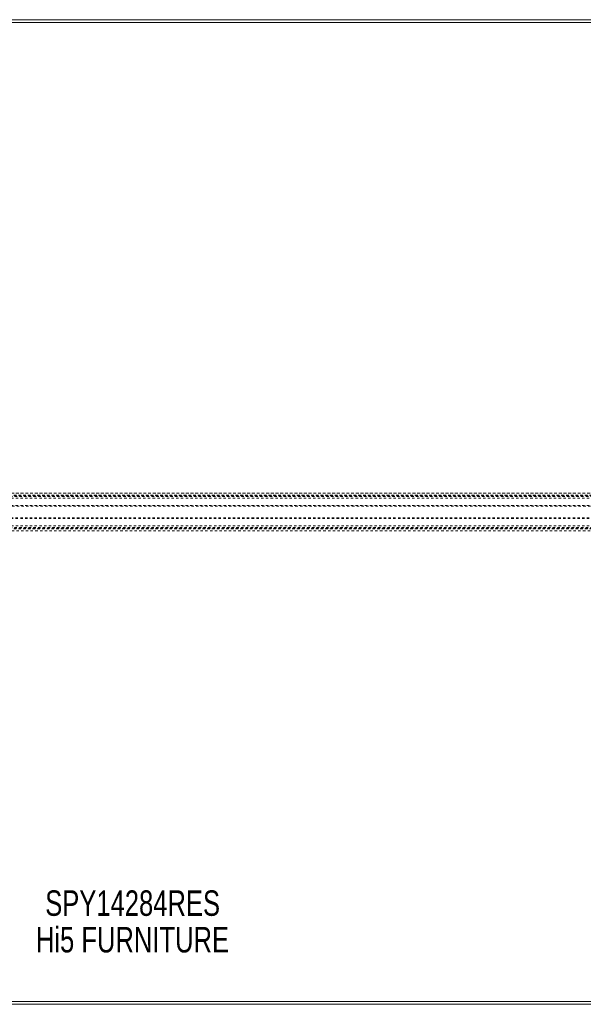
# Model space of a CAD drawing. Header units: inches. Extents: x 25.5 to 109, y 39.4 to 81.2.
# Tile 3 of 6: x 61.3 to 85.1, y 39.4 to 81.2. Entities that reach past the tile are written whole.
import ezdxf

# ---------------------------------------------------------------- set-up
doc = ezdxf.new("R2010")
doc.units = ezdxf.units.IN
doc.header["$MEASUREMENT"] = 0
doc.linetypes.add('SLD-Dashed', pattern=[0.075, 0.05, -0.025])
doc.linetypes.add('SLD-Solid', pattern=[0])
doc.layers.add('HI5-SYMBOLTEXT', color=5, linetype='SLD-Solid')
doc.styles.add('SLDTEXTSTYLE0', font='TXT', dxfattribs={"width": 0.75})

# ---------------------------------------------------------------- blocks, each defined once
blk = doc.blocks.new('SW_NOTE_0')
at = {"layer": 'HI5-SYMBOLTEXT', "color": 0, "char_height": 1.08, "attachment_point": 1, "style": 'SLDTEXTSTYLE0'}
for s, insert in [('SPY14284RES', (0, 1.392)), ('Hi5 FURNITURE', (-0.395, -0.16))]:
    blk.add_mtext(s, dxfattribs=dict(at, insert=insert))

msp = doc.modelspace()

# ---------------------------------------------------------------- linework, layer by layer
at = {"color": 7, "linetype": 'SLD-Solid', "lineweight": 15}
for p, q in [((25.504, 81.166), (109.004, 81.166)), ((25.622, 81.048), (108.886, 81.048)), ((108.886, 81.048), (25.622, 81.048)), ((109.004, 39.416), (25.504, 39.416)), ((108.886, 39.534), (25.622, 39.534)), ((25.622, 39.534), (108.886, 39.534))]:
    msp.add_line(p, q, dxfattribs=at)
at = {"color": 7, "linetype": 'SLD-Dashed', "lineweight": 0}
for p, q in [((37.914, 61.096), (96.593, 61.096)), ((96.592, 61.096), (37.915, 61.096)), ((37.997, 61.006), (96.51, 61.006)), ((37.997, 61.006), (96.51, 61.006)), ((96.513, 61.006), (37.997, 61.006)), ((38.001, 61.001), (96.506, 61.001)), ((38.004, 60.998), (96.504, 60.998)), ((38.009, 60.992), (96.499, 60.992)), ((38.016, 60.982), (96.491, 60.982)), ((38.017, 60.981), (96.49, 60.981)), ((38.029, 60.966), (96.479, 60.966)), ((38.043, 60.946), (96.465, 60.946)), ((38.084, 60.884), (96.423, 60.884)), ((41.879, 60.572), (92.629, 60.572)), ((92.629, 60.541), (41.879, 60.541)), ((41.879, 60.041), (92.629, 60.041)), ((41.879, 60.009), (92.629, 60.009)), ((37.914, 59.486), (96.593, 59.486)), ((37.915, 59.486), (96.592, 59.486)), ((37.997, 59.576), (96.51, 59.576)), ((37.997, 59.576), (96.51, 59.576)), ((38.001, 59.581), (96.506, 59.581)), ((38.002, 59.582), (96.505, 59.582)), ((38.004, 59.584), (96.504, 59.584)), ((38.014, 59.596), (96.494, 59.596)), ((38.017, 59.601), (96.49, 59.601)), ((38.029, 59.616), (96.479, 59.616)), ((38.037, 59.627), (96.47, 59.627)), ((38.084, 59.698), (96.423, 59.698))]:
    msp.add_line(p, q, dxfattribs=at)

# ---------------------------------------------------------------- block references
at = {"layer": 'HI5-SYMBOLTEXT', "color": 5}
msp.add_blockref('SW_NOTE_0', (62.333, 42.855), dxfattribs=at)

doc.saveas('drawing.dxf')
